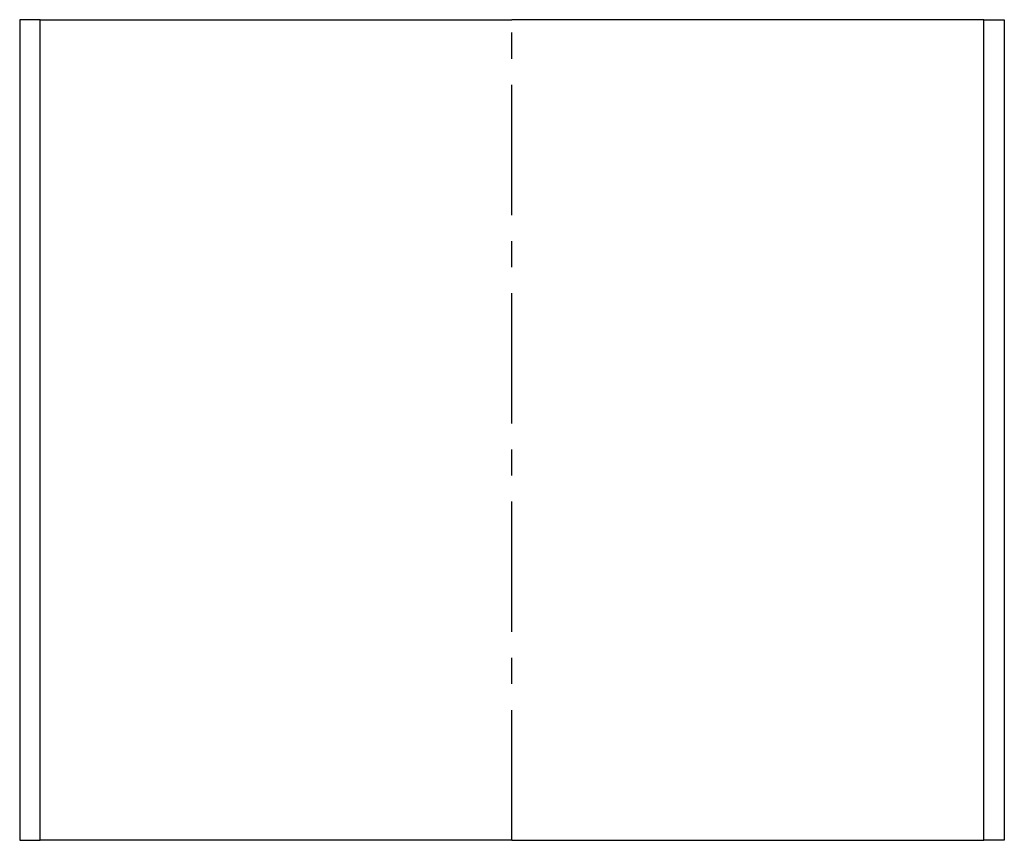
# Model space of a CAD drawing. Header units: millimetres. Extents: x -60 to 60, y 0 to 100.
import ezdxf

# ---------------------------------------------------------------- set-up
doc = ezdxf.new("R2010")
doc.units = ezdxf.units.MM
doc.header["$LTSCALE"] = 0.5
doc.header["$MEASUREMENT"] = 0
doc.linetypes.add('CENTER', pattern=[50.8, 31.75, -6.35, 6.35, -6.35])
doc.layers.get('0').update_dxf_attribs({"linetype": 'CONTINUOUS'})
doc.layers.add('Center', color=1, linetype='CENTER')

msp = doc.modelspace()

# ---------------------------------------------------------------- linework, layer by layer
for p, q in [((-60, 100), (-60, 0)), ((-57.5, 100), (-60, 100)), ((-57.5, 0), (-57.5, 100)), ((-57.5, 100), (0, 100)), ((57.5, 100), (0, 100)), ((57.5, 0), (57.5, 100)), ((57.5, 100), (60, 100)), ((60, 100), (60, 0)), ((-60, 0), (-57.5, 0)), ((0, 0), (-57.5, 0)), ((0, 0), (57.5, 0)), ((60, 0), (57.5, 0))]:
    msp.add_line(p, q)
at = {"layer": 'Center'}
msp.add_line((0, 0), (0, 100), dxfattribs=at)

doc.saveas('drawing.dxf')
